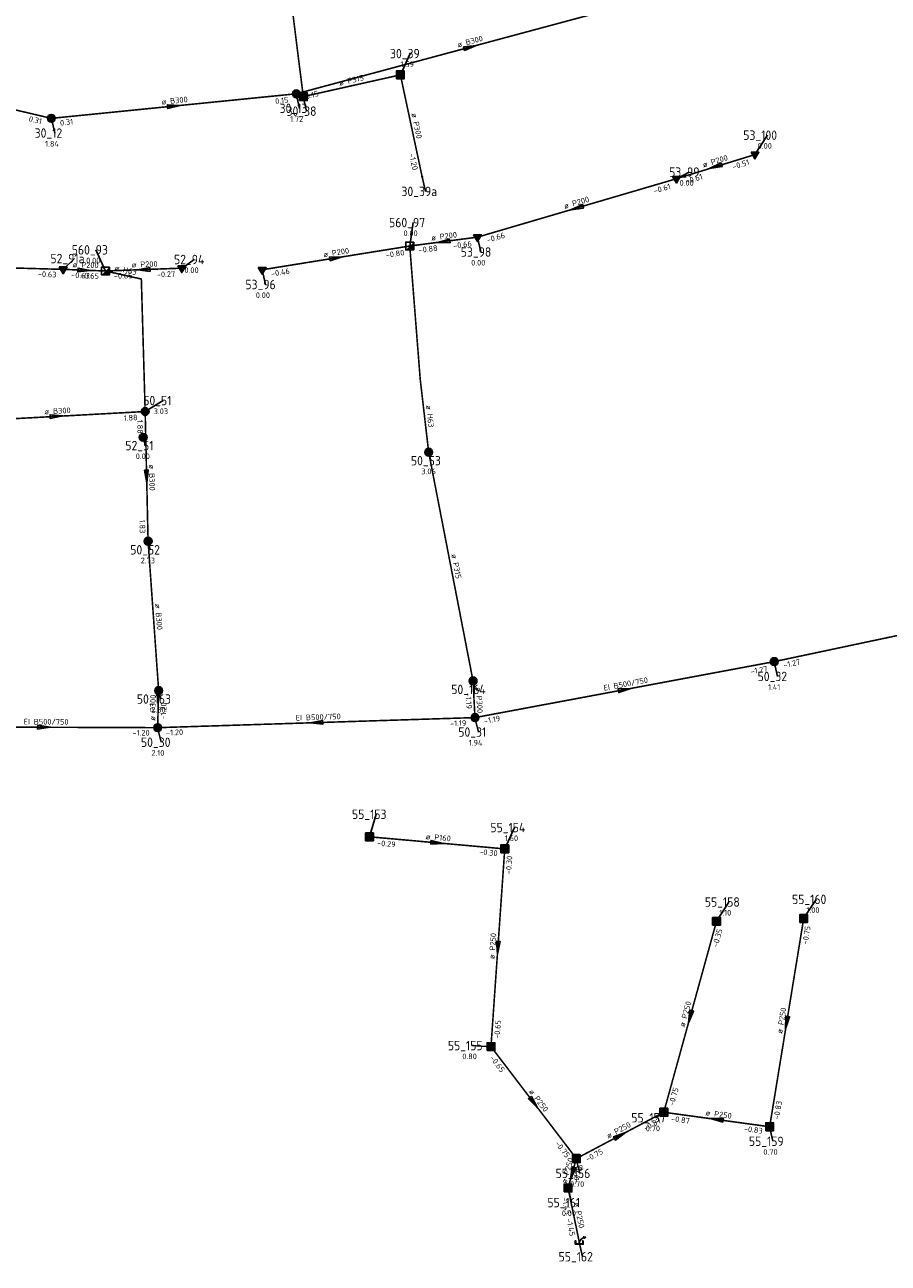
# Model space of a CAD drawing. Header units: metres. Extents: x 249000 to 255300, y 590580 to 596000.
# Tile 37 of 61: x 252944 to 253081, y 593558 to 593754. Entities that reach past the tile are written whole.
import ezdxf
from ezdxf.enums import TextEntityAlignment as Align
from ezdxf.lldxf.tags import DXFTag

# ---------------------------------------------------------------- set-up
doc = ezdxf.new("R2010")
doc.units = ezdxf.units.M
doc.header["$MEASUREMENT"] = 0
for name, pattern in [('RI-GWA', [18.45, 6, -1.8, 1.75, -1.8, 1.75, -1.8, 1.75, -1.8]), ('RI-HWA', [7.4, 5, -2.4]), ('RI-VWA', [11, 5, -3, 0, -3])]:
    doc.linetypes.add(name, pattern=pattern)
doc.layers.get('0').update_dxf_attribs({"linetype": 'CONTINUOUS'})
for name, color, linetype, lineweight in [('B-WE-RI-DRUK-G', 210, 'RI-PERS', 18), ('B-WE-RI-GWA_TRANSPORTLEIDING-G', 30, 'RI-GWA', 18), ('B-WE-RI-HWA_TRANSPORTLEIDING-G', 150, 'RI-HWA', 18), ('B-WE-RI-VWA_TRANSPORTLEIDING-G', 20, 'RI-VWA', 18)]:
    doc.layers.add(name, color=color, linetype=linetype, lineweight=lineweight)
for name, color, linetype in [('RIO-AFMETINGEN', 8, 'CONTINUOUS'), ('RIO-AFSCHOT', 7, 'CONTINUOUS'), ('RIO-BOK', 8, 'CONTINUOUS'), ('RIO-KNOOP', 7, 'CONTINUOUS'), ('RIO-KNOOPNAAM', 170, 'CONTINUOUS'), ('RIO-LEADER', 253, 'CONTINUOUS'), ('RIO-MAAIVELD', 104, 'CONTINUOUS')]:
    doc.layers.add(name, color=color, linetype=linetype)
doc.styles.add('RIO-TXT', font='isocp.shx')
tags = doc.linetypes.add('RI-PERS', pattern='A,7,-2,["P",Standard,S=1.8,R=0,X=-0.5,Y=-0.9],-2,7,-2,[102,NLCS.SHX,S=1,R=180,X=0,Y=0],-2', length=22).pattern_tags.tags
tags[6] = DXFTag(74, 10)

# ---------------------------------------------------------------- blocks, each defined once
blk = doc.blocks.new('K_IPG')
blk.add_circle((0, 0), 0.5)
for points in [[(0, 0), (-0.5, 0), (-0.433013, 0.25)], [(0, 0), (-0.433013, -0.25), (-0.5, 0)], [(0, 0), (-0.433013, 0.25), (-0.25, 0.433013)], [(0, 0), (-0.25, -0.433013), (-0.433013, -0.25)], [(0, 0), (-0.25, 0.433013), (0, 0.5)], [(0, 0), (0, -0.5), (-0.25, -0.433013)], [(0, 0), (0, 0.5), (0.25, 0.433013)], [(0, 0), (0.25, 0.433013), (0.433013, 0.25)], [(0, 0), (0.433013, 0.25), (0.5, 0)], [(0, 0), (0.5, 0), (0.433013, -0.25)], [(0, 0), (0.433013, -0.25), (0.25, -0.433013)], [(0, 0), (0.25, -0.433013), (0, -0.5)]]:
    blk.add_solid(points)
at = {"style": 'RIO-TXT', "flags": 1}
blk.add_attdef('RIOLERINGSGEBIED', text='', height=1, dxfattribs=at).set_placement((0, 0), align=Align.CENTER)
blk.add_attdef('KNOOPNAAM', text='', height=1, dxfattribs=at).set_placement((0, 0), align=Align.TOP_CENTER)
blk = doc.blocks.new('K_IPR')
blk.add_lwpolyline([(-0.5, -0.5), (0.5, -0.5), (0.5, 0.5), (-0.5, 0.5)], close=True)
blk.add_solid([(-0.5, 0.5), (0.5, 0.5), (-0.5, -0.5), (0.5, -0.5)])
at = {"style": 'RIO-TXT', "flags": 1}
blk.add_attdef('RIOLERINGSGEBIED', text='', height=1, dxfattribs=at).set_placement((0, 0), align=Align.CENTER)
blk.add_attdef('KNOOPNAAM', text='', height=1, dxfattribs=at).set_placement((0, 0), align=Align.TOP_CENTER)
blk = doc.blocks.new('K_FIC')
blk.add_circle((0, 0), 0.0625)
at = {"style": 'RIO-TXT', "flags": 1}
blk.add_attdef('RIOLERINGSGEBIED', text='', height=1, dxfattribs=at).set_placement((0, 0), align=Align.CENTER)
blk.add_attdef('KNOOPNAAM', text='', height=1, dxfattribs=at).set_placement((0, 0), align=Align.TOP_CENTER)
blk = doc.blocks.new('K_IPD')
blk.add_lwpolyline([(-0.496027, 0.307994), (0.503973, 0.307994), (0.003973, -0.558031)], close=True)
blk.add_solid([(-0.496027, 0.307994), (0.503973, 0.307994), (0.003973, -0.558031)])
at = {"style": 'RIO-TXT', "flags": 1}
blk.add_attdef('RIOLERINGSGEBIED', text='', height=1, dxfattribs=at).set_placement((0, 0), align=Align.CENTER)
blk.add_attdef('KNOOPNAAM', text='', height=1, dxfattribs=at).set_placement((0, 0), align=Align.TOP_CENTER)
blk = doc.blocks.new('K_UTB')
blk.add_lwpolyline([(0.5, 0.15), (0.5, -0.3), (-0.5, -0.3), (-0.5, 0.15), (-0.45, 0.15), (-0.45, -0.25), (0, -0.25), (0.45, -0.25), (0.45, 0.15)], close=True)
blk.add_lwpolyline([(0.85, 0.6), (0.55, 0.65), (0.614828, 0.459583), (0.850842, 0.598937)])
blk.add_arc((0.85, -0.25), 0.85, 90, 180)
at = {"style": 'RIO-TXT', "flags": 1}
blk.add_attdef('RIOLERINGSGEBIED', text='', height=1, dxfattribs=at).set_placement((0, 0), align=Align.CENTER)
blk.add_attdef('KNOOPNAAM', text='', height=1, dxfattribs=at).set_placement((0, 0), align=Align.TOP_CENTER)
blk = doc.blocks.new('K_PUN')
blk.add_lwpolyline([(0.5, 0.5), (-0.5, 0.5), (-0.5, -0.5), (0.5, -0.5)], close=True)
blk.add_solid([(-0.5, -0.5), (0.5, 0.5), (0.5, -0.5)])
at = {"style": 'RIO-TXT', "flags": 1}
blk.add_attdef('RIOLERINGSGEBIED', text='', height=1, dxfattribs=at).set_placement((0, 0), align=Align.CENTER)
blk.add_attdef('KNOOPNAAM', text='', height=1, dxfattribs=at).set_placement((0, 0), align=Align.TOP_CENTER)
blk = doc.blocks.new('L_VHR')
blk.add_lwpolyline([(-0.5, 0), (0.5, 0), (-0.5, 0.15), (-0.5, -0.15), (0.5, 0)])

msp = doc.modelspace()

# ---------------------------------------------------------------- linework, layer by layer
at = {"layer": 'B-WE-RI-DRUK-G', "const_width": 0.25}
for points in [[(253008.096, 593686.464), (253006.752, 593698.048), (253005.088, 593719.232)], [(252956.72, 593715.264), (252962.416, 593713.984), (252963.024, 593692.928)]]:
    msp.add_lwpolyline(points, dxfattribs=at)
at = {"layer": 'B-WE-RI-GWA_TRANSPORTLEIDING-G', "const_width": 0.25}
for points in [[(252987.056, 593743.424), (253042.336, 593758.272)], [(252920.896, 593745.92), (252948.112, 593739.52)], [(252948.112, 593739.52), (252987.056, 593743.424)], [(252934.848, 593691.392), (252963.024, 593692.928)], [(252963.024, 593692.928), (252963.488, 593672.32)], [(253015.152, 593650.112), (253008.096, 593686.464)], [(252965.168, 593648.576), (252963.488, 593672.32)], [(253063.04, 593653.184), (253113.2, 593663.808)], [(253015.456, 593644.288), (253063.04, 593653.184)], [(253015.456, 593644.288), (253015.152, 593650.112)], [(252965.008, 593642.688), (252965.168, 593648.576)], [(252965.008, 593642.688), (253015.456, 593644.288)], [(252928.864, 593642.816), (252965.008, 593642.688)]]:
    msp.add_lwpolyline(points, dxfattribs=at)
at = {"layer": 'B-WE-RI-HWA_TRANSPORTLEIDING-G', "const_width": 0.25}
for points in [[(252988.16, 593742.976), (252981.792, 593793.728)], [(253003.6, 593746.432), (252988.16, 593742.976)], [(253003.6, 593746.432), (253007.056, 593730.24)], [(252998.688, 593625.344), (253020.192, 593623.424)], [(253020.192, 593623.424), (253018, 593592)], [(253045.472, 593581.568), (253053.856, 593611.904)], [(253062.304, 593579.264), (253067.712, 593612.352)], [(253018, 593592), (253031.568, 593574.208)], [(253031.568, 593574.208), (253045.472, 593581.568)], [(253045.472, 593581.568), (253062.304, 593579.264)], [(253031.568, 593574.208), (253030.256, 593569.536)], [(253030.256, 593569.536), (253032.032, 593560.96)]]:
    msp.add_lwpolyline(points, dxfattribs=at)
at = {"layer": 'B-WE-RI-VWA_TRANSPORTLEIDING-G', "const_width": 0.25}
for points in [[(253047.472, 593729.92), (253059.968, 593733.76)], [(253015.856, 593720.64), (253047.472, 593729.92)], [(253005.088, 593719.232), (253015.856, 593720.64)], [(252981.616, 593715.456), (253005.088, 593719.232)], [(252933.888, 593715.968), (252949.984, 593715.52)], [(252949.984, 593715.52), (252956.72, 593715.264)], [(252956.72, 593715.264), (252968.848, 593715.712)]]:
    msp.add_lwpolyline(points, dxfattribs=at)
at = {"layer": 'RIO-LEADER'}
for p, q in [((253003.6, 593746.45), (253005.1372, 593749.8132)), ((252987.05, 593743.44), (252987.5835, 593741.1116)), ((252988.16, 593742.99), (252988.6935, 593740.6616)), ((252948.11, 593739.51), (252948.6435, 593737.1816)), ((253059.96, 593733.79), (253061.9364, 593736.8458)), ((253007.06, 593730.24), (253007.5935, 593727.9116)), ((253047.47, 593729.92), (253049.5135, 593730.9804)), ((253005.09, 593719.23), (253005.6235, 593722.9584)), ((253015.85, 593720.61), (253016.3835, 593718.2816)), ((252956.72, 593715.26), (252955.1819, 593718.6227)), ((252949.99, 593715.5), (252951.7869, 593717.2376)), ((252968.85, 593715.68), (252970.7998, 593717.0898)), ((252981.61, 593715.44), (252982.1435, 593713.1116)), ((252963.02, 593692.92), (252965.9095, 593694.6718)), ((252962.7, 593688.86), (252963.06, 593687.5165)), ((253008.1, 593686.46), (253008.46, 593685.1165)), ((252963.48, 593672.3), (252963.84, 593670.9565)), ((253063.04, 593653.16), (253063.5735, 593650.8316)), ((253015.15, 593650.11), (253015.51, 593648.7665)), ((252965.17, 593648.58), (252965.53, 593647.2365)), ((253015.46, 593644.32), (253015.9935, 593641.9916)), ((252965.01, 593642.7), (252965.5435, 593640.3716)), ((252998.68, 593625.33), (252999.7314, 593628.9197)), ((253020.2, 593623.45), (253021.7372, 593626.8132)), ((253053.85, 593611.92), (253055.8264, 593614.9758)), ((253067.71, 593612.34), (253069.6864, 593615.3958)), ((253018, 593591.99), (253014.9719, 593592.155)), ((253045.47, 593581.59), (253044.1369, 593580.6999)), ((253062.3, 593579.28), (253062.8335, 593576.9516)), ((253031.57, 593574.19), (253032.1035, 593571.8616)), ((253030.26, 593569.54), (253030.7935, 593567.2116)), ((253032.04, 593560.94), (253032.5735, 593558.6116))]:
    msp.add_line(p, q, dxfattribs=at)

# ---------------------------------------------------------------- block references
at = {"layer": 'RIO-AFSCHOT', "xscale": 2, "yscale": 2, "zscale": 2}
for p, rotation in [((253014.69, 593750.86), 15.0253), ((252967.58, 593741.475), 5.7625), ((253053.715, 593731.855), 197.2137), ((253031.66, 593725.265), 196.4046), ((253010.47, 593719.92), 187.3077), ((252993.35, 593717.335), 9.1683), ((252953.355, 593715.38), 357.9578), ((252962.785, 593715.47), 181.9829), ((252948.93, 593692.165), 3.0669), ((252963.25, 593682.61), 271.2869), ((253039.25, 593648.74), 10.524), ((252990.235, 593643.51), 181.839), ((252946.935, 593642.77), 359.7781), ((253009.44, 593624.39), 355.0078), ((253019.1, 593607.72), 265.9911), ((253049.66, 593596.755), 254.5473), ((253065.005, 593595.81), 260.6981999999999), ((253024.785, 593583.09), 307.3257), ((253053.885, 593580.435), 172.1855000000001), ((253038.52, 593577.89), 28.0269), ((253030.915, 593571.865), 254.2589)]:
    msp.add_blockref('L_VHR', p, dxfattribs=dict(at, rotation=rotation))
at = {"layer": 'RIO-KNOOP', "xscale": 1.25, "yscale": 1.25, "zscale": 1.25}
for name, p in [('K_IPR', (253003.6, 593746.432)), ('K_IPG', (252987.056, 593743.424)), ('K_IPR', (252988.16, 593742.976)), ('K_IPG', (252948.112, 593739.52)), ('K_IPD', (253059.968, 593733.76)), ('K_FIC', (253007.056, 593730.24)), ('K_IPD', (253047.472, 593729.92)), ('K_IPD', (253015.856, 593720.64)), ('K_PUN', (253005.088, 593719.232)), ('K_IPD', (252949.984, 593715.52)), ('K_PUN', (252956.72, 593715.264)), ('K_IPD', (252968.848, 593715.712)), ('K_IPD', (252981.616, 593715.456)), ('K_IPG', (252963.024, 593692.928)), ('K_IPG', (252962.704, 593688.832)), ('K_IPG', (253008.096, 593686.464)), ('K_IPG', (252963.488, 593672.32)), ('K_IPG', (253063.04, 593653.184)), ('K_IPG', (253015.152, 593650.112)), ('K_IPG', (252965.168, 593648.576)), ('K_IPG', (253015.456, 593644.288)), ('K_IPG', (252965.008, 593642.688)), ('K_IPR', (252998.688, 593625.344)), ('K_IPR', (253020.192, 593623.424)), ('K_IPR', (253053.856, 593611.904)), ('K_IPR', (253067.712, 593612.352)), ('K_IPR', (253018, 593592)), ('K_IPR', (253045.472, 593581.568)), ('K_IPR', (253062.304, 593579.264)), ('K_IPR', (253031.568, 593574.208)), ('K_IPR', (253030.256, 593569.536)), ('K_UTB', (253032.032, 593560.96))]:
    msp.add_blockref(name, p, dxfattribs=at)

# ---------------------------------------------------------------- texts
at = {"layer": 'RIO-AFMETINGEN', "style": 'RIO-TXT'}
for s, rotation, p in [('ø B300', 15.0253, (253012.7609, 593750.7563)), ('ø P315', 12.6296, (252993.9468, 593744.7006)), ('ø B300', 5.7625, (252965.659, 593741.6832)), ('ø P300', 282.0568, (253005.3306, 593740.278)), ('ø P200', 17.2137, (253051.791, 593731.6776)), ('ø P200', 16.4046, (253029.734, 593725.1149)), ('ø P200', 7.3077, (253008.5445, 593720.0763)), ('ø P200', 9.1683, (252991.42, 593717.4287)), ('ø P200', 357.9578, (252951.4802, 593715.848)), ('ø P200', 1.9829, (252960.8822, 593715.8044)), ('ø H63', 347.5363, (252958.0742, 593715.3711)), ('ø B300', 3.0669, (252947.0212, 593692.4633)), ('ø H63', 276.6035, (253007.6439, 593693.9108)), ('ø B300', 271.2869, (252963.6131, 593684.5088)), ('ø P315', 280.9841, (253011.6681, 593670.219)), ('ø B300', 274.084, (252964.596, 593662.3544)), ('EI B500/750', 10.524, (253035.9914, 593648.5414)), ('ø P300', 88.4324, (252964.6387, 593643.7616)), ('ø P300', 273.0735, (253015.604, 593649.1241)), ('EI B500/750', 359.7781, (252943.6963, 593643.192)), ('EI B500/750', 1.839, (252986.9839, 593643.8058)), ('ø P160', 355.0078, (253007.5918, 593624.9587)), ('ø P250', 85.9911, (253018.5603, 593605.8625)), ('ø P250', 74.5473, (253048.7711, 593595.0397)), ('ø P250', 80.6982, (253064.305, 593594.0091)), ('ø P250', 307.3257, (253023.9616, 593584.8395)), ('ø P250', 352.1855, (253052.0669, 593581.0925)), ('ø P250', 28.0269, (253036.6637, 593577.3549)), ('ø P250', 74.2589, (253030.0171, 593570.1542)), ('ø P250', 281.7017, (253031.1601, 593567.1725))]:
    msp.add_text(s, height=0.9, rotation=rotation, dxfattribs=at).set_placement(p)
at = {"layer": 'RIO-BOK', "style": 'RIO-TXT'}
for s, rotation, p in [('0.15', 15.0253, (252988.6424, 593742.5215)), ('0.15', 5.7625, (252983.737, 593741.799)), ('0.31', 346.7702, (252944.4482, 593739.0515)), ('0.31', 5.7625, (252949.5338, 593738.3471)), ('-1.20', 282.0568, (253004.9615, 593733.8817)), ('-0.51', 17.2137, (253056.523, 593731.3641)), ('-0.61', 17.2137, (253049.0963, 593729.0629)), ('-0.61', 16.4046, (253043.9997, 593727.5431)), ('-0.66', 16.4046, (253017.464, 593719.7301)), ('-0.80', 9.1683, (253001.3472, 593717.309)), ('-0.88', 7.3077, (253006.5446, 593718.1059)), ('-0.66', 7.3077, (253012.0475, 593718.8117)), ('-0.63', 358.2925, (252945.9537, 593714.3274)), ('-0.63', 357.9578, (252951.2435, 593714.1553)), ('-0.65', 357.9578, (252952.6766, 593714.1051)), ('-0.65', 1.9829, (252958.064, 593714.0058)), ('-0.27', 1.9829, (252964.8969, 593714.2423)), ('-0.46', 9.1683, (252983.1003, 593714.3637)), ('1.88', 3.0669, (252959.6339, 593691.4367)), ('1.88', 271.2869, (252961.7502, 593691.5907)), ('1.83', 271.2869, (252962.114, 593675.7299)), ('-1.27', 11.9859, (253064.5814, 593652.1583)), ('-1.27', 10.524, (253059.3443, 593651.1511)), ('-1.19', 273.0735, (253013.9492, 593648.2445)), ('-1.20', 88.4324, (252966.3449, 593643.964)), ('-1.19', 1.839, (253011.5036, 593642.8923)), ('-1.19', 10.524, (253016.9754, 593643.2793)), ('-1.20', 359.7781, (252961.0054, 593641.4359)), ('-1.20', 1.839, (252966.3508, 593641.4424)), ('-0.29', 355.0078, (252999.8626, 593623.9226)), ('-0.30', 355.0078, (253016.1027, 593622.5142)), ('-0.30', 85.9911, (253021.2004, 593619.3701)), ('-0.35', 74.5473, (253054.0376, 593607.7177)), ('-0.75', 80.6982, (253068.3468, 593608.1816)), ('-0.65', 85.9911, (253019.3867, 593593.1968)), ('-0.65', 307.3257, (253017.7553, 593590.168)), ('-0.75', 74.5473, (253047.0692, 593582.4966)), ('-0.83', 80.6982, (253063.7928, 593580.3528)), ('-0.87', 28.0269, (253042.5499, 593578.5626)), ('-0.87', 352.1855, (253046.5819, 593580.126)), ('-0.83', 352.1855, (253058.1613, 593578.5442)), ('-0.75', 307.3257, (253028.1203, 593576.59)), ('-0.75', 28.0269, (253033.3282, 593573.6533)), ('-0.75', 74.2589, (253031.7363, 593569.9881)), ('-1.45', 74.2589, (253031.8632, 593570.4396)), ('-1.45', 281.7017, (253029.2514, 593568.0031)), ('-1.45', 281.7017, (253029.9593, 593564.5938))]:
    msp.add_text(s, height=0.9, rotation=rotation, dxfattribs=at).set_placement(p)
at = {"layer": 'RIO-KNOOPNAAM', "style": 'RIO-TXT'}
for s, p in [('30_39', (253001.9497, 593749.0632)), ('30_13', (252984.396, 593740.3616)), ('30_38', (252985.506, 593739.9116)), ('30_12', (252945.456, 593736.4316)), ('53_100', (253058.1114, 593736.0958)), ('53_99', (253046.326, 593730.2304)), ('30_39a', (253003.7685, 593727.1616)), ('560_97', (253001.7985, 593722.2084)), ('560_93', (252951.3569, 593717.8727)), ('53_98', (253013.196, 593717.5316)), ('52_91a', (252947.9619, 593716.4876)), ('52_94', (252967.6123, 593716.3398)), ('53_96', (252978.956, 593712.3616)), ('50_51', (252962.722, 593693.9218)), ('52_51', (252959.8725, 593686.7665)), ('50_53', (253005.2725, 593684.3665)), ('50_52', (252960.6525, 593670.2065)), ('50_32', (253060.386, 593650.0816)), ('50_164', (253011.685, 593648.0165)), ('50_163', (252961.705, 593646.4865)), ('50_31', (253012.806, 593641.2416)), ('50_30', (252962.356, 593639.6216)), ('55_153', (252995.9064, 593628.1697)), ('55_154', (253017.9122, 593626.0632)), ('55_160', (253065.8614, 593614.6458)), ('55_158', (253052.0014, 593614.2258)), ('55_155', (253011.1469, 593591.405)), ('55_157', (253040.3119, 593579.9499)), ('55_159', (253059.0085, 593576.2016)), ('55_156', (253028.2785, 593571.1116)), ('55_161', (253026.9685, 593566.4616)), ('55_162', (253028.7485, 593557.8616))]:
    msp.add_text(s, height=1.5, dxfattribs=at).set_placement(p)
at = {"layer": 'RIO-MAAIVELD', "style": 'RIO-TXT'}
for s, p in [('1.59', (253003.6072, 593747.6632)), ('1.72', (252986.0535, 593738.9616)), ('1.84', (252947.1135, 593735.0316)), ('0.00', (253060.4064, 593734.6958)), ('0.00', (253047.9835, 593728.8304)), ('0.00', (253004.0935, 593720.8084)), ('0.00', (252953.6519, 593716.4727)), ('0.00', (253014.8535, 593716.1316)), ('0.00', (252969.2698, 593714.9398)), ('0.00', (252980.6135, 593710.9616)), ('3.03', (252964.3795, 593692.5218)), ('0.00', (252961.53, 593685.3665)), ('3.06', (253006.93, 593682.9665)), ('2.73', (252962.31, 593668.8065)), ('1.41', (253062.0435, 593648.6816)), ('2.30', (252964, 593645.0865)), ('1.94', (253014.4635, 593639.8416)), ('2.10', (252964.0135, 593638.2216)), ('1.60', (253020.2072, 593624.6632)), ('1.00', (253068.1564, 593613.2458)), ('1.10', (253054.2964, 593612.8258)), ('0.80', (253013.4419, 593590.005)), ('0.70', (253042.6069, 593578.5499)), ('0.70', (253061.3035, 593574.8016)), ('0.70', (253030.5735, 593569.7116)), ('0.00', (253029.2635, 593565.0616))]:
    msp.add_text(s, height=0.9, dxfattribs=at).set_placement(p)

doc.saveas('drawing.dxf')
